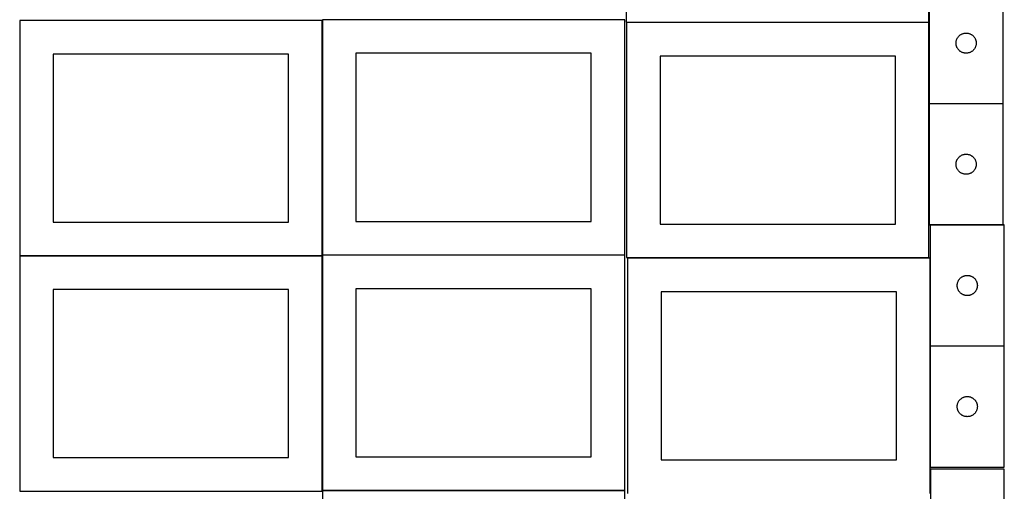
# Model space of a CAD drawing. Header units: millimetres. Extents: x 7 to 1493, y 7 to 2993.
# Tile 2 of 13: x 7 to 1471, y 1061 to 1763. Entities that reach past the tile are written whole.
import ezdxf

# ---------------------------------------------------------------- set-up
doc = ezdxf.new("R2010")
doc.units = ezdxf.units.MM
doc.layers.add('COMMON', color=5, linetype='CONTINUOUS', true_color=0x0000ff)
doc.layers.add('CUT', color=7, linetype='CONTINUOUS', true_color=0x000000)

msp = doc.modelspace()

# ---------------------------------------------------------------- linework, layer by layer
at = {"layer": 'COMMON'}
for p, q in [((456.624736, 1412.623824), (456.624736, 1761.299045)), ((1358.556034, 1758.733419), (909.007574, 1758.733419)), ((1359.107574, 1758.633418), (1359.107574, 1637.810782)), ((1359.107574, 1637.610781), (1359.107574, 1457.610781)), ((1469.207575, 1637.710782), (1359.207575, 1637.710782)), ((456.524735, 1411.199045), (6.524735, 1411.199045)), ((456.624736, 1062.423823), (456.624736, 1411.099044)), ((906.724736, 1412.523824), (456.724736, 1412.523824)), ((1360.843109, 1407.733676), (1360.843109, 1277.198183)), ((1360.843109, 1276.998182), (1360.843109, 1096.998182)), ((1470.94311, 1277.098183), (1360.94311, 1277.098183)), ((6.524735, 1060.999043), (456.524735, 1060.999043)), ((456.724736, 1062.323822), (906.724736, 1062.323822))]:
    msp.add_line(p, q, dxfattribs=at)
at = {"layer": 'CUT'}
for p, q in [((908.556034, 2108.833419), (908.556034, 1758.833419)), ((1358.556034, 1758.833419), (1358.556034, 2108.833419)), ((1359.207575, 1817.810782), (1359.207575, 1637.810782)), ((1469.207575, 1637.810782), (1469.207575, 1817.810782)), ((456.524735, 1761.299045), (6.524735, 1761.299045)), ((6.524735, 1761.299045), (6.524735, 1411.299045)), ((456.524735, 1411.299045), (456.524735, 1761.299045)), ((906.724736, 1762.623824), (456.724736, 1762.623824)), ((456.724736, 1762.623824), (456.724736, 1412.623824)), ((906.724736, 1412.623824), (906.724736, 1762.623824)), ((908.556034, 1758.833419), (1358.556034, 1758.833419)), ((1359.007574, 1758.633418), (909.007574, 1758.633418)), ((909.007574, 1758.633418), (909.007574, 1408.633418)), ((1359.007574, 1408.633418), (1359.007574, 1758.633418)), ((1412.66526, 1742.73128), (1413.435394, 1742.790893)), ((1413.435394, 1742.790893), (1414.207575, 1742.810782)), ((1414.207575, 1742.810782), (1414.979756, 1742.790893)), ((1414.979756, 1742.790893), (1415.74989, 1742.73128)), ((1399.212548, 1728.197001), (1399.252312, 1728.968414)), ((1399.212548, 1727.424563), (1399.212548, 1728.197001)), ((1399.252312, 1728.968414), (1399.331735, 1729.736757)), ((1399.331735, 1729.736757), (1399.450606, 1730.499993)), ((1399.450606, 1730.499993), (1399.608609, 1731.256098)), ((1399.608609, 1731.256098), (1399.805327, 1732.003066)), ((1399.805327, 1732.003066), (1400.040237, 1732.738918)), ((1400.040237, 1732.738918), (1400.312715, 1733.4617)), ((1400.312715, 1733.4617), (1400.622041, 1734.169498)), ((1400.622041, 1734.169498), (1400.967393, 1734.860433)), ((1400.967393, 1734.860433), (1401.347856, 1735.532674)), ((1401.347856, 1735.532674), (1401.76242, 1736.184438)), ((1401.76242, 1736.184438), (1402.209986, 1736.813996)), ((1402.209986, 1736.813996), (1402.689368, 1737.419679)), ((1402.689368, 1737.419679), (1403.199294, 1737.999882)), ((1403.199294, 1737.999882), (1403.738413, 1738.553065)), ((1403.738413, 1738.553065), (1404.305293, 1739.077761)), ((1404.305293, 1739.077761), (1404.898433, 1739.572579)), ((1404.898433, 1739.572579), (1405.516259, 1740.036207)), ((1405.516259, 1740.036207), (1406.157132, 1740.467415)), ((1406.157132, 1740.467415), (1406.819354, 1740.86506)), ((1406.819354, 1740.86506), (1407.501168, 1741.228088)), ((1407.501168, 1741.228088), (1408.200766, 1741.555535)), ((1408.200766, 1741.555535), (1408.916294, 1741.846534)), ((1408.916294, 1741.846534), (1409.645852, 1742.100313)), ((1409.645852, 1742.100313), (1410.387508, 1742.316198)), ((1410.387508, 1742.316198), (1411.139294, 1742.493617)), ((1411.139294, 1742.493617), (1411.899216, 1742.6321)), ((1411.899216, 1742.6321), (1412.66526, 1742.73128)), ((1415.74989, 1742.73128), (1416.515934, 1742.6321)), ((1416.515934, 1742.6321), (1417.275856, 1742.493617)), ((1417.275856, 1742.493617), (1418.027642, 1742.316198)), ((1418.027642, 1742.316198), (1418.769297, 1742.100313)), ((1418.769297, 1742.100313), (1419.498856, 1741.846534)), ((1419.498856, 1741.846534), (1420.214384, 1741.555535)), ((1420.214384, 1741.555535), (1420.913982, 1741.228088)), ((1420.913982, 1741.228088), (1421.595796, 1740.86506)), ((1421.595796, 1740.86506), (1422.258018, 1740.467415)), ((1422.258018, 1740.467415), (1422.898891, 1740.036207)), ((1422.898891, 1740.036207), (1423.516717, 1739.572579)), ((1423.516717, 1739.572579), (1424.109857, 1739.077761)), ((1424.109857, 1739.077761), (1424.676737, 1738.553065)), ((1424.676737, 1738.553065), (1425.215855, 1737.999882)), ((1425.215855, 1737.999882), (1425.725782, 1737.419679)), ((1425.725782, 1737.419679), (1426.205164, 1736.813996)), ((1426.205164, 1736.813996), (1426.65273, 1736.184438)), ((1426.65273, 1736.184438), (1427.067294, 1735.532674)), ((1427.067294, 1735.532674), (1427.447757, 1734.860433)), ((1427.447757, 1734.860433), (1427.793109, 1734.169498)), ((1427.793109, 1734.169498), (1428.102435, 1733.4617)), ((1428.102435, 1733.4617), (1428.374913, 1732.738918)), ((1428.374913, 1732.738918), (1428.609823, 1732.003066)), ((1428.609823, 1732.003066), (1428.806541, 1731.256098)), ((1428.806541, 1731.256098), (1428.964544, 1730.499993)), ((1428.964544, 1730.499993), (1429.083415, 1729.736757)), ((1429.083415, 1729.736757), (1429.162838, 1728.968414)), ((1429.162838, 1728.968414), (1429.202602, 1728.197001)), ((1429.202602, 1728.197001), (1429.202602, 1727.424563)), ((1399.252312, 1726.65315), (1399.212548, 1727.424563)), ((1399.331735, 1725.884806), (1399.252312, 1726.65315)), ((1399.450606, 1725.12157), (1399.331735, 1725.884806)), ((1399.608609, 1724.365466), (1399.450606, 1725.12157)), ((1399.805327, 1723.618497), (1399.608609, 1724.365466)), ((1400.040237, 1722.882646), (1399.805327, 1723.618497)), ((1400.312715, 1722.159863), (1400.040237, 1722.882646)), ((1400.622041, 1721.452066), (1400.312715, 1722.159863)), ((1400.967393, 1720.761131), (1400.622041, 1721.452066)), ((1401.347856, 1720.08889), (1400.967393, 1720.761131)), ((1401.76242, 1719.437126), (1401.347856, 1720.08889)), ((1402.209986, 1718.807568), (1401.76242, 1719.437126)), ((1402.689368, 1718.201884), (1402.209986, 1718.807568)), ((1403.199294, 1717.621682), (1402.689368, 1718.201884)), ((1403.738413, 1717.068499), (1403.199294, 1717.621682)), ((1404.305293, 1716.543803), (1403.738413, 1717.068499)), ((1404.898433, 1716.048985), (1404.305293, 1716.543803)), ((1405.516259, 1715.585357), (1404.898433, 1716.048985)), ((1406.157132, 1715.154148), (1405.516259, 1715.585357)), ((1406.819354, 1714.756503), (1406.157132, 1715.154148)), ((1407.501168, 1714.393476), (1406.819354, 1714.756503)), ((1408.200766, 1714.066028), (1407.501168, 1714.393476)), ((1408.916294, 1713.77503), (1408.200766, 1714.066028)), ((1409.645852, 1713.521251), (1408.916294, 1713.77503)), ((1410.387508, 1713.305366), (1409.645852, 1713.521251)), ((1418.769297, 1713.521251), (1418.027642, 1713.305366)), ((1419.498856, 1713.77503), (1418.769297, 1713.521251)), ((1420.214384, 1714.066028), (1419.498856, 1713.77503)), ((1420.913982, 1714.393476), (1420.214384, 1714.066028)), ((1421.595796, 1714.756503), (1420.913982, 1714.393476)), ((1422.258018, 1715.154148), (1421.595796, 1714.756503)), ((1422.898891, 1715.585357), (1422.258018, 1715.154148)), ((1423.516717, 1716.048985), (1422.898891, 1715.585357)), ((1424.109857, 1716.543803), (1423.516717, 1716.048985)), ((1424.676737, 1717.068499), (1424.109857, 1716.543803)), ((1425.215855, 1717.621682), (1424.676737, 1717.068499)), ((1425.725782, 1718.201884), (1425.215855, 1717.621682)), ((1426.205164, 1718.807568), (1425.725782, 1718.201884)), ((1426.65273, 1719.437126), (1426.205164, 1718.807568)), ((1427.067294, 1720.08889), (1426.65273, 1719.437126)), ((1427.447757, 1720.761131), (1427.067294, 1720.08889)), ((1427.793109, 1721.452066), (1427.447757, 1720.761131)), ((1428.102435, 1722.159863), (1427.793109, 1721.452066)), ((1428.374913, 1722.882646), (1428.102435, 1722.159863)), ((1428.609823, 1723.618497), (1428.374913, 1722.882646)), ((1428.806541, 1724.365466), (1428.609823, 1723.618497)), ((1428.964544, 1725.12157), (1428.806541, 1724.365466)), ((1429.083415, 1725.884806), (1428.964544, 1725.12157)), ((1429.162838, 1726.65315), (1429.083415, 1725.884806)), ((1429.202602, 1727.424563), (1429.162838, 1726.65315)), ((406.524735, 1711.299045), (56.524735, 1711.299045)), ((56.524735, 1711.299045), (56.524735, 1461.299045)), ((406.524735, 1461.299045), (406.524735, 1711.299045)), ((856.724736, 1712.623824), (506.724736, 1712.623824)), ((506.724736, 1712.623824), (506.724736, 1462.623824)), ((856.724736, 1462.623824), (856.724736, 1712.623824)), ((1309.007574, 1708.633418), (959.007574, 1708.633418)), ((959.007574, 1708.633418), (959.007574, 1458.633418)), ((1309.007574, 1458.633418), (1309.007574, 1708.633418)), ((1411.139294, 1713.127947), (1410.387508, 1713.305366)), ((1411.899216, 1712.989463), (1411.139294, 1713.127947)), ((1412.66526, 1712.890284), (1411.899216, 1712.989463)), ((1413.435394, 1712.83067), (1412.66526, 1712.890284)), ((1414.207575, 1712.810782), (1413.435394, 1712.83067)), ((1414.979756, 1712.83067), (1414.207575, 1712.810782)), ((1415.74989, 1712.890284), (1414.979756, 1712.83067)), ((1416.515934, 1712.989463), (1415.74989, 1712.890284)), ((1417.275856, 1713.127947), (1416.515934, 1712.989463)), ((1418.027642, 1713.305366), (1417.275856, 1713.127947)), ((1359.207575, 1637.810782), (1469.207575, 1637.810782)), ((1469.207575, 1637.610781), (1359.207575, 1637.610781)), ((1359.207575, 1637.610781), (1359.207575, 1457.610781)), ((1469.207575, 1457.610781), (1469.207575, 1637.610781)), ((1399.805327, 1551.803065), (1400.040237, 1552.538917)), ((1400.040237, 1552.538917), (1400.312715, 1553.261699)), ((1400.312715, 1553.261699), (1400.622041, 1553.969497)), ((1400.622041, 1553.969497), (1400.967393, 1554.660432)), ((1400.967393, 1554.660432), (1401.347856, 1555.332673)), ((1401.347856, 1555.332673), (1401.76242, 1555.984437)), ((1401.76242, 1555.984437), (1402.209986, 1556.613995)), ((1402.209986, 1556.613995), (1402.689368, 1557.219678)), ((1402.689368, 1557.219678), (1403.199294, 1557.799881)), ((1403.199294, 1557.799881), (1403.738413, 1558.353064)), ((1403.738413, 1558.353064), (1404.305293, 1558.87776)), ((1404.305293, 1558.87776), (1404.898433, 1559.372578)), ((1404.898433, 1559.372578), (1405.516259, 1559.836206)), ((1405.516259, 1559.836206), (1406.157132, 1560.267414)), ((1406.157132, 1560.267414), (1406.819354, 1560.665059)), ((1406.819354, 1560.665059), (1407.501168, 1561.028087)), ((1407.501168, 1561.028087), (1408.200766, 1561.355534)), ((1408.200766, 1561.355534), (1408.916294, 1561.646533)), ((1408.916294, 1561.646533), (1409.645852, 1561.900312)), ((1409.645852, 1561.900312), (1410.387508, 1562.116197)), ((1410.387508, 1562.116197), (1411.139294, 1562.293616)), ((1411.139294, 1562.293616), (1411.899216, 1562.432099)), ((1411.899216, 1562.432099), (1412.66526, 1562.531279)), ((1412.66526, 1562.531279), (1413.435394, 1562.590892)), ((1413.435394, 1562.590892), (1414.207575, 1562.610781)), ((1414.207575, 1562.610781), (1414.979756, 1562.590892)), ((1414.979756, 1562.590892), (1415.74989, 1562.531279)), ((1415.74989, 1562.531279), (1416.515934, 1562.432099)), ((1416.515934, 1562.432099), (1417.275856, 1562.293616)), ((1417.275856, 1562.293616), (1418.027642, 1562.116197)), ((1418.027642, 1562.116197), (1418.769297, 1561.900312)), ((1418.769297, 1561.900312), (1419.498856, 1561.646533)), ((1419.498856, 1561.646533), (1420.214384, 1561.355534)), ((1420.214384, 1561.355534), (1420.913982, 1561.028087)), ((1420.913982, 1561.028087), (1421.595796, 1560.665059)), ((1421.595796, 1560.665059), (1422.258018, 1560.267414)), ((1422.258018, 1560.267414), (1422.898891, 1559.836206)), ((1422.898891, 1559.836206), (1423.516717, 1559.372578)), ((1423.516717, 1559.372578), (1424.109857, 1558.87776)), ((1424.109857, 1558.87776), (1424.676737, 1558.353064)), ((1424.676737, 1558.353064), (1425.215855, 1557.799881)), ((1425.215855, 1557.799881), (1425.725782, 1557.219678)), ((1425.725782, 1557.219678), (1426.205164, 1556.613995)), ((1426.205164, 1556.613995), (1426.65273, 1555.984437)), ((1426.65273, 1555.984437), (1427.067294, 1555.332673)), ((1427.067294, 1555.332673), (1427.447757, 1554.660432)), ((1427.447757, 1554.660432), (1427.793109, 1553.969497)), ((1427.793109, 1553.969497), (1428.102435, 1553.261699)), ((1428.102435, 1553.261699), (1428.374913, 1552.538917)), ((1428.374913, 1552.538917), (1428.609823, 1551.803065)), ((1399.212548, 1547.997), (1399.252312, 1548.768413)), ((1399.212548, 1547.224562), (1399.212548, 1547.997)), ((1399.252312, 1546.453149), (1399.212548, 1547.224562)), ((1399.252312, 1548.768413), (1399.331735, 1549.536756)), ((1399.331735, 1545.684805), (1399.252312, 1546.453149)), ((1399.331735, 1549.536756), (1399.450606, 1550.299992)), ((1399.450606, 1544.921569), (1399.331735, 1545.684805)), ((1399.450606, 1550.299992), (1399.608609, 1551.056097)), ((1399.608609, 1544.165465), (1399.450606, 1544.921569)), ((1399.608609, 1551.056097), (1399.805327, 1551.803065)), ((1399.805327, 1543.418496), (1399.608609, 1544.165465)), ((1400.040237, 1542.682645), (1399.805327, 1543.418496)), ((1400.312715, 1541.959862), (1400.040237, 1542.682645)), ((1400.622041, 1541.252065), (1400.312715, 1541.959862)), ((1400.967393, 1540.56113), (1400.622041, 1541.252065)), ((1401.347856, 1539.888889), (1400.967393, 1540.56113)), ((1401.76242, 1539.237125), (1401.347856, 1539.888889)), ((1402.209986, 1538.607567), (1401.76242, 1539.237125)), ((1402.689368, 1538.001883), (1402.209986, 1538.607567)), ((1403.199294, 1537.421681), (1402.689368, 1538.001883)), ((1425.725782, 1538.001883), (1425.215855, 1537.421681)), ((1426.205164, 1538.607567), (1425.725782, 1538.001883)), ((1426.65273, 1539.237125), (1426.205164, 1538.607567)), ((1427.067294, 1539.888889), (1426.65273, 1539.237125)), ((1427.447757, 1540.56113), (1427.067294, 1539.888889)), ((1427.793109, 1541.252065), (1427.447757, 1540.56113)), ((1428.102435, 1541.959862), (1427.793109, 1541.252065)), ((1428.374913, 1542.682645), (1428.102435, 1541.959862)), ((1428.609823, 1543.418496), (1428.374913, 1542.682645)), ((1428.609823, 1551.803065), (1428.806541, 1551.056097)), ((1428.806541, 1544.165465), (1428.609823, 1543.418496)), ((1428.806541, 1551.056097), (1428.964544, 1550.299992)), ((1428.964544, 1544.921569), (1428.806541, 1544.165465)), ((1428.964544, 1550.299992), (1429.083415, 1549.536756)), ((1429.083415, 1545.684805), (1428.964544, 1544.921569)), ((1429.083415, 1549.536756), (1429.162838, 1548.768413)), ((1429.162838, 1546.453149), (1429.083415, 1545.684805)), ((1429.162838, 1548.768413), (1429.202602, 1547.997)), ((1429.202602, 1547.224562), (1429.162838, 1546.453149)), ((1429.202602, 1547.997), (1429.202602, 1547.224562)), ((1403.738413, 1536.868498), (1403.199294, 1537.421681)), ((1404.305293, 1536.343802), (1403.738413, 1536.868498)), ((1404.898433, 1535.848984), (1404.305293, 1536.343802)), ((1405.516259, 1535.385356), (1404.898433, 1535.848984)), ((1406.157132, 1534.954147), (1405.516259, 1535.385356)), ((1406.819354, 1534.556502), (1406.157132, 1534.954147)), ((1407.501168, 1534.193475), (1406.819354, 1534.556502)), ((1408.200766, 1533.866027), (1407.501168, 1534.193475)), ((1408.916294, 1533.575029), (1408.200766, 1533.866027)), ((1409.645852, 1533.32125), (1408.916294, 1533.575029)), ((1410.387508, 1533.105365), (1409.645852, 1533.32125)), ((1411.139294, 1532.927946), (1410.387508, 1533.105365)), ((1411.899216, 1532.789462), (1411.139294, 1532.927946)), ((1412.66526, 1532.690283), (1411.899216, 1532.789462)), ((1413.435394, 1532.630669), (1412.66526, 1532.690283)), ((1414.207575, 1532.610781), (1413.435394, 1532.630669)), ((1414.979756, 1532.630669), (1414.207575, 1532.610781)), ((1415.74989, 1532.690283), (1414.979756, 1532.630669)), ((1416.515934, 1532.789462), (1415.74989, 1532.690283)), ((1417.275856, 1532.927946), (1416.515934, 1532.789462)), ((1418.027642, 1533.105365), (1417.275856, 1532.927946)), ((1418.769297, 1533.32125), (1418.027642, 1533.105365)), ((1419.498856, 1533.575029), (1418.769297, 1533.32125)), ((1420.214384, 1533.866027), (1419.498856, 1533.575029)), ((1420.913982, 1534.193475), (1420.214384, 1533.866027)), ((1421.595796, 1534.556502), (1420.913982, 1534.193475)), ((1422.258018, 1534.954147), (1421.595796, 1534.556502)), ((1422.898891, 1535.385356), (1422.258018, 1534.954147)), ((1423.516717, 1535.848984), (1422.898891, 1535.385356)), ((1424.109857, 1536.343802), (1423.516717, 1535.848984)), ((1424.676737, 1536.868498), (1424.109857, 1536.343802)), ((1425.215855, 1537.421681), (1424.676737, 1536.868498)), ((56.524735, 1461.299045), (406.524735, 1461.299045)), ((506.724736, 1462.623824), (856.724736, 1462.623824)), ((959.007574, 1458.633418), (1309.007574, 1458.633418)), ((1359.207575, 1457.610781), (1469.207575, 1457.610781)), ((1470.94311, 1457.198183), (1360.94311, 1457.198183)), ((1360.94311, 1457.198183), (1360.94311, 1277.198183)), ((1470.94311, 1277.198183), (1470.94311, 1457.198183)), ((6.524735, 1411.299045), (456.524735, 1411.299045)), ((456.524735, 1411.099044), (6.524735, 1411.099044)), ((6.524735, 1411.099044), (6.524735, 1061.099044)), ((456.524735, 1061.099044), (456.524735, 1411.099044)), ((456.724736, 1412.623824), (906.724736, 1412.623824)), ((906.724736, 1412.423823), (456.724736, 1412.423823)), ((456.724736, 1412.423823), (456.724736, 1062.423823)), ((906.724736, 1062.423823), (906.724736, 1412.423823)), ((909.007574, 1408.633418), (1359.007574, 1408.633418)), ((1360.743109, 1407.733676), (910.743109, 1407.733676)), ((910.743109, 1407.733676), (910.743109, 1057.733676)), ((1360.743109, 1057.733676), (1360.743109, 1407.733676)), ((1403.945521, 1376.201397), (1404.424903, 1376.807081)), ((1404.424903, 1376.807081), (1404.934829, 1377.387283)), ((1404.934829, 1377.387283), (1405.473947, 1377.940466)), ((1405.473947, 1377.940466), (1406.040828, 1378.465162)), ((1406.040828, 1378.465162), (1406.633967, 1378.95998)), ((1406.633967, 1378.95998), (1407.251793, 1379.423608)), ((1407.251793, 1379.423608), (1407.892667, 1379.854817)), ((1407.892667, 1379.854817), (1408.554889, 1380.252462)), ((1408.554889, 1380.252462), (1409.236703, 1380.615489)), ((1409.236703, 1380.615489), (1409.936301, 1380.942937)), ((1409.936301, 1380.942937), (1410.651828, 1381.233935)), ((1410.651828, 1381.233935), (1411.381387, 1381.487714)), ((1411.381387, 1381.487714), (1412.123043, 1381.703599)), ((1412.123043, 1381.703599), (1412.874829, 1381.881018)), ((1412.874829, 1381.881018), (1413.634751, 1382.019502)), ((1413.634751, 1382.019502), (1414.400795, 1382.118681)), ((1414.400795, 1382.118681), (1415.170928, 1382.178294)), ((1415.170928, 1382.178294), (1415.94311, 1382.198183)), ((1415.94311, 1382.198183), (1416.715291, 1382.178294)), ((1416.715291, 1382.178294), (1417.485425, 1382.118681)), ((1417.485425, 1382.118681), (1418.251468, 1382.019502)), ((1418.251468, 1382.019502), (1419.011391, 1381.881018)), ((1419.011391, 1381.881018), (1419.763176, 1381.703599)), ((1419.763176, 1381.703599), (1420.504832, 1381.487714)), ((1420.504832, 1381.487714), (1421.234391, 1381.233935)), ((1421.234391, 1381.233935), (1421.949918, 1380.942937)), ((1421.949918, 1380.942937), (1422.649517, 1380.615489)), ((1422.649517, 1380.615489), (1423.331331, 1380.252462)), ((1423.331331, 1380.252462), (1423.993553, 1379.854817)), ((1423.993553, 1379.854817), (1424.634426, 1379.423608)), ((1424.634426, 1379.423608), (1425.252252, 1378.95998)), ((1425.252252, 1378.95998), (1425.845391, 1378.465162)), ((1425.845391, 1378.465162), (1426.412272, 1377.940466)), ((1426.412272, 1377.940466), (1426.95139, 1377.387283)), ((1426.95139, 1377.387283), (1427.461316, 1376.807081)), ((1427.461316, 1376.807081), (1427.940698, 1376.201397)), ((856.724736, 1362.423823), (506.724736, 1362.423823)), ((506.724736, 1362.423823), (506.724736, 1112.423823)), ((856.724736, 1112.423823), (856.724736, 1362.423823)), ((1400.948083, 1367.584402), (1400.987847, 1368.355815)), ((1400.948083, 1366.811964), (1400.948083, 1367.584402)), ((1400.987847, 1366.040551), (1400.948083, 1366.811964)), ((1400.987847, 1368.355815), (1401.06727, 1369.124158)), ((1401.06727, 1365.272208), (1400.987847, 1366.040551)), ((1401.06727, 1369.124158), (1401.18614, 1369.887395)), ((1401.18614, 1364.508972), (1401.06727, 1365.272208)), ((1401.18614, 1369.887395), (1401.344144, 1370.643499)), ((1401.344144, 1363.752867), (1401.18614, 1364.508972)), ((1401.344144, 1370.643499), (1401.540862, 1371.390468)), ((1401.540862, 1363.005899), (1401.344144, 1363.752867)), ((1401.540862, 1371.390468), (1401.775771, 1372.126319)), ((1401.775771, 1362.270047), (1401.540862, 1363.005899)), ((1401.775771, 1372.126319), (1402.04825, 1372.849102)), ((1402.04825, 1361.547265), (1401.775771, 1362.270047)), ((1402.04825, 1372.849102), (1402.357576, 1373.556899)), ((1402.357576, 1373.556899), (1402.702928, 1374.247834)), ((1402.702928, 1374.247834), (1403.08339, 1374.920075)), ((1403.08339, 1374.920075), (1403.497954, 1375.571839)), ((1403.497954, 1375.571839), (1403.945521, 1376.201397)), ((1427.940698, 1376.201397), (1428.388265, 1375.571839)), ((1428.388265, 1375.571839), (1428.802829, 1374.920075)), ((1428.802829, 1374.920075), (1429.183292, 1374.247834)), ((1429.183292, 1374.247834), (1429.528644, 1373.556899)), ((1429.528644, 1373.556899), (1429.837969, 1372.849102)), ((1429.837969, 1372.849102), (1430.110448, 1372.126319)), ((1430.110448, 1362.270047), (1429.837969, 1361.547265)), ((1430.110448, 1372.126319), (1430.345358, 1371.390468)), ((1430.345358, 1363.005899), (1430.110448, 1362.270047)), ((1430.345358, 1371.390468), (1430.542075, 1370.643499)), ((1430.542075, 1363.752867), (1430.345358, 1363.005899)), ((1430.542075, 1370.643499), (1430.700079, 1369.887395)), ((1430.700079, 1364.508972), (1430.542075, 1363.752867)), ((1430.700079, 1369.887395), (1430.81895, 1369.124158)), ((1430.81895, 1365.272208), (1430.700079, 1364.508972)), ((1430.81895, 1369.124158), (1430.898373, 1368.355815)), ((1430.898373, 1366.040551), (1430.81895, 1365.272208)), ((1430.898373, 1368.355815), (1430.938137, 1367.584402)), ((1430.938137, 1366.811964), (1430.898373, 1366.040551)), ((1430.938137, 1367.584402), (1430.938137, 1366.811964)), ((406.524735, 1361.099044), (56.524735, 1361.099044)), ((56.524735, 1361.099044), (56.524735, 1111.099044)), ((406.524735, 1111.099044), (406.524735, 1361.099044)), ((1310.743109, 1357.733676), (960.743109, 1357.733676)), ((960.743109, 1357.733676), (960.743109, 1107.733676)), ((1310.743109, 1107.733676), (1310.743109, 1357.733676)), ((1402.357576, 1360.839467), (1402.04825, 1361.547265)), ((1402.702928, 1360.148532), (1402.357576, 1360.839467)), ((1403.08339, 1359.476291), (1402.702928, 1360.148532)), ((1403.497954, 1358.824527), (1403.08339, 1359.476291)), ((1403.945521, 1358.194969), (1403.497954, 1358.824527)), ((1404.424903, 1357.589285), (1403.945521, 1358.194969)), ((1404.934829, 1357.009083), (1404.424903, 1357.589285)), ((1405.473947, 1356.4559), (1404.934829, 1357.009083)), ((1406.040828, 1355.931204), (1405.473947, 1356.4559)), ((1406.633967, 1355.436386), (1406.040828, 1355.931204)), ((1407.251793, 1354.972758), (1406.633967, 1355.436386)), ((1407.892667, 1354.54155), (1407.251793, 1354.972758)), ((1408.554889, 1354.143905), (1407.892667, 1354.54155)), ((1409.236703, 1353.780877), (1408.554889, 1354.143905)), ((1409.936301, 1353.45343), (1409.236703, 1353.780877)), ((1410.651828, 1353.162431), (1409.936301, 1353.45343)), ((1411.381387, 1352.908652), (1410.651828, 1353.162431)), ((1412.123043, 1352.692767), (1411.381387, 1352.908652)), ((1412.874829, 1352.515348), (1412.123043, 1352.692767)), ((1413.634751, 1352.376865), (1412.874829, 1352.515348)), ((1414.400795, 1352.277685), (1413.634751, 1352.376865)), ((1415.170928, 1352.218072), (1414.400795, 1352.277685)), ((1415.94311, 1352.198183), (1415.170928, 1352.218072)), ((1416.715291, 1352.218072), (1415.94311, 1352.198183)), ((1417.485425, 1352.277685), (1416.715291, 1352.218072)), ((1418.251468, 1352.376865), (1417.485425, 1352.277685)), ((1419.011391, 1352.515348), (1418.251468, 1352.376865)), ((1419.763176, 1352.692767), (1419.011391, 1352.515348)), ((1420.504832, 1352.908652), (1419.763176, 1352.692767)), ((1421.234391, 1353.162431), (1420.504832, 1352.908652)), ((1421.949918, 1353.45343), (1421.234391, 1353.162431)), ((1422.649517, 1353.780877), (1421.949918, 1353.45343)), ((1423.331331, 1354.143905), (1422.649517, 1353.780877)), ((1423.993553, 1354.54155), (1423.331331, 1354.143905)), ((1424.634426, 1354.972758), (1423.993553, 1354.54155)), ((1425.252252, 1355.436386), (1424.634426, 1354.972758)), ((1425.845391, 1355.931204), (1425.252252, 1355.436386)), ((1426.412272, 1356.4559), (1425.845391, 1355.931204)), ((1426.95139, 1357.009083), (1426.412272, 1356.4559)), ((1427.461316, 1357.589285), (1426.95139, 1357.009083)), ((1427.940698, 1358.194969), (1427.461316, 1357.589285)), ((1428.388265, 1358.824527), (1427.940698, 1358.194969)), ((1428.802829, 1359.476291), (1428.388265, 1358.824527)), ((1429.183292, 1360.148532), (1428.802829, 1359.476291)), ((1429.528644, 1360.839467), (1429.183292, 1360.148532)), ((1429.837969, 1361.547265), (1429.528644, 1360.839467)), ((1360.94311, 1277.198183), (1470.94311, 1277.198183)), ((1470.94311, 1276.998182), (1360.94311, 1276.998182)), ((1360.94311, 1276.998182), (1360.94311, 1096.998182)), ((1470.94311, 1096.998182), (1470.94311, 1276.998182)), ((1409.936301, 1200.742936), (1410.651828, 1201.033934)), ((1410.651828, 1201.033934), (1411.381387, 1201.287713)), ((1411.381387, 1201.287713), (1412.123043, 1201.503598)), ((1412.123043, 1201.503598), (1412.874829, 1201.681017)), ((1412.874829, 1201.681017), (1413.634751, 1201.819501)), ((1413.634751, 1201.819501), (1414.400795, 1201.91868)), ((1414.400795, 1201.91868), (1415.170928, 1201.978293)), ((1415.170928, 1201.978293), (1415.94311, 1201.998182)), ((1415.94311, 1201.998182), (1416.715291, 1201.978293)), ((1416.715291, 1201.978293), (1417.485425, 1201.91868)), ((1417.485425, 1201.91868), (1418.251468, 1201.819501)), ((1418.251468, 1201.819501), (1419.011391, 1201.681017)), ((1419.011391, 1201.681017), (1419.763176, 1201.503598)), ((1419.763176, 1201.503598), (1420.504832, 1201.287713)), ((1420.504832, 1201.287713), (1421.234391, 1201.033934)), ((1421.234391, 1201.033934), (1421.949918, 1200.742936)), ((1400.948083, 1187.384401), (1400.987847, 1188.155814)), ((1400.948083, 1186.611963), (1400.948083, 1187.384401)), ((1400.987847, 1185.84055), (1400.948083, 1186.611963)), ((1400.987847, 1188.155814), (1401.06727, 1188.924157)), ((1401.06727, 1188.924157), (1401.18614, 1189.687394)), ((1401.18614, 1189.687394), (1401.344144, 1190.443498)), ((1401.344144, 1190.443498), (1401.540862, 1191.190467)), ((1401.540862, 1191.190467), (1401.775771, 1191.926318)), ((1401.775771, 1191.926318), (1402.04825, 1192.649101)), ((1402.04825, 1192.649101), (1402.357576, 1193.356898)), ((1402.357576, 1193.356898), (1402.702928, 1194.047833)), ((1402.702928, 1194.047833), (1403.08339, 1194.720074)), ((1403.08339, 1194.720074), (1403.497954, 1195.371838)), ((1403.497954, 1195.371838), (1403.945521, 1196.001396)), ((1403.945521, 1196.001396), (1404.424903, 1196.60708)), ((1404.424903, 1196.60708), (1404.934829, 1197.187282)), ((1404.934829, 1197.187282), (1405.473947, 1197.740465)), ((1405.473947, 1197.740465), (1406.040828, 1198.265161)), ((1406.040828, 1198.265161), (1406.633967, 1198.759979)), ((1406.633967, 1198.759979), (1407.251793, 1199.223607)), ((1407.251793, 1199.223607), (1407.892667, 1199.654816)), ((1407.892667, 1199.654816), (1408.554889, 1200.052461)), ((1408.554889, 1200.052461), (1409.236703, 1200.415488)), ((1409.236703, 1200.415488), (1409.936301, 1200.742936)), ((1421.949918, 1200.742936), (1422.649517, 1200.415488)), ((1422.649517, 1200.415488), (1423.331331, 1200.052461)), ((1423.331331, 1200.052461), (1423.993553, 1199.654816)), ((1423.993553, 1199.654816), (1424.634426, 1199.223607)), ((1424.634426, 1199.223607), (1425.252252, 1198.759979)), ((1425.252252, 1198.759979), (1425.845391, 1198.265161)), ((1425.845391, 1198.265161), (1426.412272, 1197.740465)), ((1426.412272, 1197.740465), (1426.95139, 1197.187282)), ((1426.95139, 1197.187282), (1427.461316, 1196.60708)), ((1427.461316, 1196.60708), (1427.940698, 1196.001396)), ((1427.940698, 1196.001396), (1428.388265, 1195.371838)), ((1428.388265, 1195.371838), (1428.802829, 1194.720074)), ((1428.802829, 1194.720074), (1429.183292, 1194.047833)), ((1429.183292, 1194.047833), (1429.528644, 1193.356898)), ((1429.528644, 1193.356898), (1429.837969, 1192.649101)), ((1429.837969, 1192.649101), (1430.110448, 1191.926318)), ((1430.110448, 1191.926318), (1430.345358, 1191.190467)), ((1430.345358, 1191.190467), (1430.542075, 1190.443498)), ((1430.542075, 1190.443498), (1430.700079, 1189.687394)), ((1430.700079, 1189.687394), (1430.81895, 1188.924157)), ((1430.81895, 1188.924157), (1430.898373, 1188.155814)), ((1430.898373, 1188.155814), (1430.938137, 1187.384401)), ((1430.938137, 1186.611963), (1430.898373, 1185.84055)), ((1430.938137, 1187.384401), (1430.938137, 1186.611963)), ((1401.06727, 1185.072207), (1400.987847, 1185.84055)), ((1401.18614, 1184.308971), (1401.06727, 1185.072207)), ((1401.344144, 1183.552866), (1401.18614, 1184.308971)), ((1401.540862, 1182.805898), (1401.344144, 1183.552866)), ((1401.775771, 1182.070046), (1401.540862, 1182.805898)), ((1402.04825, 1181.347264), (1401.775771, 1182.070046)), ((1402.357576, 1180.639466), (1402.04825, 1181.347264)), ((1402.702928, 1179.948531), (1402.357576, 1180.639466)), ((1403.08339, 1179.27629), (1402.702928, 1179.948531)), ((1403.497954, 1178.624526), (1403.08339, 1179.27629)), ((1403.945521, 1177.994968), (1403.497954, 1178.624526)), ((1404.424903, 1177.389284), (1403.945521, 1177.994968)), ((1404.934829, 1176.809082), (1404.424903, 1177.389284)), ((1405.473947, 1176.255899), (1404.934829, 1176.809082)), ((1406.040828, 1175.731203), (1405.473947, 1176.255899)), ((1406.633967, 1175.236385), (1406.040828, 1175.731203)), ((1407.251793, 1174.772757), (1406.633967, 1175.236385)), ((1407.892667, 1174.341549), (1407.251793, 1174.772757)), ((1408.554889, 1173.943904), (1407.892667, 1174.341549)), ((1409.236703, 1173.580876), (1408.554889, 1173.943904)), ((1409.936301, 1173.253429), (1409.236703, 1173.580876)), ((1410.651828, 1172.96243), (1409.936301, 1173.253429)), ((1411.381387, 1172.708651), (1410.651828, 1172.96243)), ((1412.123043, 1172.492766), (1411.381387, 1172.708651)), ((1412.874829, 1172.315347), (1412.123043, 1172.492766)), ((1413.634751, 1172.176864), (1412.874829, 1172.315347)), ((1414.400795, 1172.077684), (1413.634751, 1172.176864)), ((1415.170928, 1172.018071), (1414.400795, 1172.077684)), ((1415.94311, 1171.998182), (1415.170928, 1172.018071)), ((1416.715291, 1172.018071), (1415.94311, 1171.998182)), ((1417.485425, 1172.077684), (1416.715291, 1172.018071)), ((1418.251468, 1172.176864), (1417.485425, 1172.077684)), ((1419.011391, 1172.315347), (1418.251468, 1172.176864)), ((1419.763176, 1172.492766), (1419.011391, 1172.315347)), ((1420.504832, 1172.708651), (1419.763176, 1172.492766)), ((1421.234391, 1172.96243), (1420.504832, 1172.708651)), ((1421.949918, 1173.253429), (1421.234391, 1172.96243)), ((1422.649517, 1173.580876), (1421.949918, 1173.253429)), ((1423.331331, 1173.943904), (1422.649517, 1173.580876)), ((1423.993553, 1174.341549), (1423.331331, 1173.943904)), ((1424.634426, 1174.772757), (1423.993553, 1174.341549)), ((1425.252252, 1175.236385), (1424.634426, 1174.772757)), ((1425.845391, 1175.731203), (1425.252252, 1175.236385)), ((1426.412272, 1176.255899), (1425.845391, 1175.731203)), ((1426.95139, 1176.809082), (1426.412272, 1176.255899)), ((1427.461316, 1177.389284), (1426.95139, 1176.809082)), ((1427.940698, 1177.994968), (1427.461316, 1177.389284)), ((1428.388265, 1178.624526), (1427.940698, 1177.994968)), ((1428.802829, 1179.27629), (1428.388265, 1178.624526)), ((1429.183292, 1179.948531), (1428.802829, 1179.27629)), ((1429.528644, 1180.639466), (1429.183292, 1179.948531)), ((1429.837969, 1181.347264), (1429.528644, 1180.639466)), ((1430.110448, 1182.070046), (1429.837969, 1181.347264)), ((1430.345358, 1182.805898), (1430.110448, 1182.070046)), ((1430.542075, 1183.552866), (1430.345358, 1182.805898)), ((1430.700079, 1184.308971), (1430.542075, 1183.552866)), ((1430.81895, 1185.072207), (1430.700079, 1184.308971)), ((1430.898373, 1185.84055), (1430.81895, 1185.072207)), ((56.524735, 1111.099044), (406.524735, 1111.099044)), ((506.724736, 1112.423823), (856.724736, 1112.423823)), ((960.743109, 1107.733676), (1310.743109, 1107.733676)), ((1360.94311, 1096.998182), (1470.94311, 1096.998182)), ((1471.020726, 1094.148623), (1361.020726, 1094.148623)), ((1361.020726, 1094.148623), (1361.020726, 914.148623)), ((1471.020726, 914.148623), (1471.020726, 1094.148623)), ((6.524735, 1061.099044), (456.524735, 1061.099044)), ((456.724736, 1062.423823), (906.724736, 1062.423823)), ((906.724736, 1062.223822), (456.724736, 1062.223822)), ((456.724736, 1062.223822), (456.724736, 712.223822)), ((906.724736, 712.223822), (906.724736, 1062.223822))]:
    msp.add_line(p, q, dxfattribs=at)

doc.saveas('drawing.dxf')
